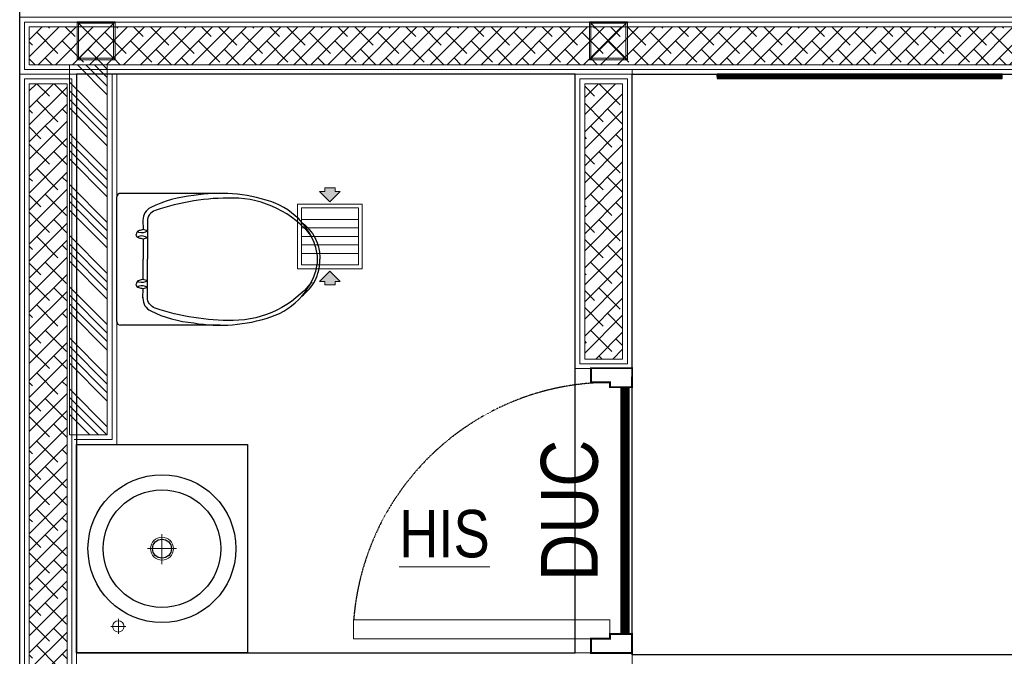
# Model space of a CAD drawing. Header units: millimetres. Extents: x -106827 to 92813, y -35754 to 7831.
# Tile 51 of 150: x -56149 to -53554, y -18326 to -16648. Entities that reach past the tile are written whole.
import ezdxf
from ezdxf.xclip import XClip

# ---------------------------------------------------------------- set-up
doc = ezdxf.new("R2010")
doc.units = ezdxf.units.MM
doc.header["$XCLIPFRAME"] = 2
doc.linetypes.add('General Arrangement Plan$1$HIDDEN', pattern=[0.375, 0.25, -0.125])
doc.layers.add('2020 HVAC EX.GRILLE & OPENING', color=7, linetype='Continuous', lineweight=15, true_color=0xfa0000)
doc.layers.add('General Arrangement Plan$1$MS', color=7, linetype='Continuous', lineweight=0, true_color=0x3c5977)
for name, color, linetype, lineweight in [('2020 HVAC TOILET DUCT TEXT', 210, 'Continuous', 9), ('General Arrangement Plan$1$A-HATCH', 15, 'Continuous', 0), ('General Arrangement Plan$1$Finishes', 5, 'Continuous', 13), ('General Arrangement Plan$1$MEI- EXISTING WALLS', 1, 'Continuous', 15), ('General Arrangement Plan$1$TXT', 6, 'Continuous', 20), ('General Arrangement Plan$1$WALL NEW', 6, 'Continuous', 13)]:
    doc.layers.add(name, color=color, linetype=linetype, lineweight=lineweight)
for name, color, linetype in [('General Arrangement Plan$1$IDS-DOOR', 45, 'Continuous'), ('IFF-35 HEAVY', 100, 'Continuous'), ('L2', 250, 'Continuous')]:
    doc.layers.add(name, color=color, linetype=linetype)
doc.styles.add('General Arrangement Plan$1$Standard', font='ARIALN.TTF')
doc.styles.get("Standard").update_dxf_attribs({"font": 'ARIALN.TTF'})

# ---------------------------------------------------------------- blocks, each defined once
blk = doc.blocks.new('General Arrangement Plan$1$A$C08D46EED')
at = {"lineweight": 0}
for p, q in [((-523.2, 710.2), (-440.8, 609.6)), ((-1219.8, 140, 0), (-1137.4, 39.4))]:
    blk.add_line(p, q, dxfattribs=at)
at = {"linetype": 'Continuous', "lineweight": 0, "const_width": 6}
blk.add_lwpolyline([(-440.8, 609.6), (-523.2, 710.2), (-569.6, 672.2), (-525.3, 618), (-513.6, 627.5), (-475.6, 581.1)], close=True, dxfattribs=at)
blk.add_lwpolyline([(-440.8, 609.6), (-523.2, 710.2), (-569.6, 672.2), (-525.3, 618), (-513.6, 627.5), (-475.6, 581.1)], close=True, dxfattribs=at)
at = {"lineweight": 0}
blk.add_lwpolyline([(-513.6, 627.5), (-560.1, 589.5), (-46.4, -38), (0, 0)], close=True, dxfattribs=at)
blk.add_lwpolyline([(-513.6, 627.5), (-560.1, 589.5), (-46.4, -38), (0, 0)], close=True, dxfattribs=at)
at = {"linetype": 'Continuous', "lineweight": 0, "const_width": 6, "elevation": 0}
blk.add_lwpolyline([(-1138.2, 38.8), (-1220.6, 139.4), (-1174.1, 177.4), (-1129.8, 123.2), (-1141.4, 113.7), (-1103.4, 67.3)], close=True, dxfattribs=at)
blk.add_lwpolyline([(-1138.2, 38.8), (-1220.6, 139.4), (-1174.1, 177.4), (-1129.8, 123.2), (-1141.4, 113.7), (-1103.4, 67.3)], close=True, dxfattribs=at)
at = {"color": 8, "linetype": 'General Arrangement Plan$1$HIDDEN', "ltscale": 0.025}
blk.add_arc((-511.6, 632, 0), 815.6, 219.45, 304.7707, dxfattribs=at)
blk = doc.blocks.new('B2')
at = {"color": 7}
for points in [[(-171.9, 0), (171.9, 0)], [(-181.9, -285.5), (-181.9, -10)], [(181.9, -285.5), (181.9, -10)], [(-107.8, -72.1), (-81.7, -72.5)], [(-78.1, -84.4), (-81.7, -72.5)], [(-59.2, -84.4), (-55.6, -72.5)], [(-55.6, -72.5), (0, -72.5)], [(55.6, -72.5), (0, -72.5)], [(59.2, -84.4), (55.6, -72.5)], [(78.1, -84.4), (81.7, -72.5)], [(107.8, -72.1), (81.7, -72.5)]]:
    blk.add_lwpolyline(points, dxfattribs=at)
for points in [[(-81.7, -72.5, 0.000902), (-79.1, -61.6, -0.347242), (-68.7, -53.4)], [(-55.6, -72.5, -0.000902), (-58.2, -61.6, 0.347242), (-68.7, -53.4)], [(55.6, -72.5, 0.000902), (58.2, -61.6, -0.347242), (68.7, -53.4)], [(81.7, -72.5, -0.000902), (79.1, -61.6, 0.347242), (68.7, -53.4)], [(-105.3, -72.1), (-107.8, -72.1, 0.290717), (-142.6, -93.4, 0.092282), (-175.7, -212, 0.123133), (-159.3, -424.5, 0.135146), (-101.5, -510.7, 0.083289)], [(-78.1, -84.4, 0.244892), (-74.1, -60.9, 0.378206), (-78.1, -58.9, -0.178567)], [(-59.2, -84.4, -0.244892), (-63.2, -60.9, -0.378206), (-59.3, -58.9, 0.178567)], [(59.2, -84.4, 0.244892), (63.2, -60.9, 0.378206), (59.3, -58.9, -0.178567)], [(78.1, -84.4, -0.244892), (74.1, -60.9, -0.378206), (78.1, -58.9, 0.178567)], [(101.5, -510.7, 0.135146), (159.3, -424.5, 0.123133), (175.7, -212, 0.092282), (142.6, -93.4, 0.290717), (107.8, -72.1)], [(-62.2, -538.4, -0.226694), (-169, -320.8, -0.083906), (-135, -106.2, -0.3229), (-104.6, -84.4), (0, -84.4)], [(62.2, -538.4, 0.226694), (169, -320.8, 0.083906), (135, -106.2, 0.3229), (104.6, -84.4), (0, -84.4)], [(-101.5, -510.7, 0.095376), (-37.4, -547.5, 0.083289), (0, -553.7, 0.083289), (37.4, -547.5, 0.095376), (101.5, -510.7, 0.123133)], [(-101.5, -510.7, 0.016905), (-87.4, -526.1, 0.130768), (-38.7, -554.9, 0.071655), (0, -560, 0.449001)], [(101.5, -510.7, -0.016905), (87.4, -526.1, -0.130768), (38.7, -554.9, -0.071655), (0, -560, -0.449001)]]:
    blk.add_lwpolyline(points, format="xyb", dxfattribs=at)
for centre, start, end in [((171.9, -10), 0, 90), ((-171.9, -10), 90, 180)]:
    blk.add_arc(centre, 10, start, end, dxfattribs=at)
blk = doc.blocks.new('General Arrangement Plan$1$Waschtisch - Konsole LOOP 550x450 D390')
at = {"lineweight": 25}
for p, q in [((-550, -450), (-550, 0)), ((-550, 0), (0, 0)), ((0, 0), (0, -450)), ((0, -450), (-550, -450))]:
    blk.add_line(p, q, dxfattribs=at)
at = {"lineweight": 5}
for p, q in [((-480, -130.1), (-480, -90.2)), ((-499.4, -110), (-460.4, -110)), ((-275, -263), (-275, -187.1)), ((-315.5, -225), (-236.5, -225))]:
    blk.add_line(p, q, dxfattribs=at)
at = {"lineweight": 25}
for radius in [195, 155, 25]:
    blk.add_circle((-275, -225), radius, dxfattribs=at)
at = {"lineweight": 5}
for centre, radius in [((-480, -110), 15), ((-275, -225), 30)]:
    blk.add_circle(centre, radius, dxfattribs=at)
blk = doc.blocks.new('General Arrangement Plan$1$A$C0642dd72')
at = {"layer": 'General Arrangement Plan$1$MS', "ltscale": 10}
for p, q in [((0, 11925.6), (100, 12025.6)), ((100, 11925.6), (0, 12025.6)), ((1350.1, 11925.6), (1450.1, 12025.6)), ((1450.1, 11925.6), (1350.1, 12025.6))]:
    blk.add_line(p, q, dxfattribs=at)
for points in [[(0, 11925.6), (100, 11925.6), (100, 12025.6), (0, 12025.6)], [(4, 11929.6), (96, 11929.6), (96, 12021.6), (4, 12021.6)], [(1350.1, 11925.6), (1450.1, 11925.6), (1450.1, 12025.6), (1350.1, 12025.6)], [(1354.1, 11929.6), (1446.1, 11929.6), (1446.1, 12021.6), (1354.1, 12021.6)]]:
    blk.add_lwpolyline(points, close=True, dxfattribs=at)
blk = doc.blocks.new('General Arrangement Plan')
at = {"true_color": 0x2776bb}
h = blk.add_hatch(dxfattribs=at)
h.set_pattern_fill('ANSI32', color=152, scale=0.071)
h.set_pattern_definition([(45, (-452527.3337, -111109.34106), (-0.4781986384, 0.4781986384), []), (45, (-452527.0149, -111109.34106), (-0.4781986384, 0.4781986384), [])])
h.paths.add_polyline_path([(2638.9, 12911.2), (1887.1, 12911.2), (1887.1, 12899.8), (2638.9, 12899.8)])
at = {"layer": 'General Arrangement Plan$1$A-HATCH', "lineweight": -2, "true_color": 0x939598}
h = blk.add_hatch(dxfattribs=at)
h.set_pattern_fill('ANSI38', color=252, scale=10, angle=180)
h.paths.add_polyline_path([(74.3, 13036.2), (3075.4, 13036.2), (3075.4, 12936.2), (74.3, 12936.2)])
h = blk.add_hatch(dxfattribs=at)
h.set_pattern_fill('ANSI34', color=252, scale=5, angle=90)
h.set_pattern_definition([(135, (13302.88, 8630.57), (-67.3519, -67.3519), []), (135, (13302.88, 8653.02), (-67.3519, -67.3519), []), (135, (13302.88, 8675.47), (-67.3519, -67.3519), []), (135, (13302.88, 8697.92), (-67.3519, -67.3519), [])])
h.paths.add_polyline_path([(180.3, 12936.2), (180.3, 11960.3), (280.3, 11960.3), (280.3, 12936.2)])
h = blk.add_hatch(dxfattribs=at)
h.set_pattern_fill('ANSI38', color=252, scale=10, angle=180)
h.paths.add_polyline_path([(174.3, 12886.2), (174.3, 11260.3), (74.3, 11260.3), (74.3, 12886.2)])
h = blk.add_hatch(dxfattribs=at)
h.set_pattern_fill('ANSI38', color=252, scale=10, angle=180)
h.paths.add_polyline_path([(1638.3, 12160.3), (1638.3, 12886.2), (1538.3, 12886.2), (1538.3, 12160.3)])
at = {"color": 152, "true_color": 0x2776bb}
blk.add_lwpolyline([(2638.9, 12911.2), (1887.1, 12911.2), (1887.1, 12899.8), (2638.9, 12899.8), (2638.9, 12911.2)], close=True, dxfattribs=at)
at = {"layer": 'General Arrangement Plan$1$Finishes'}
for points in [[(49.3, 13061.2), (3100.4, 13061.2), (3100.4, 12911.2), (49.3, 12911.2)], [(199.3, 12911.2), (199.3, 11235.3), (49.3, 11235.3), (49.3, 12911.2)], [(1663.3, 12135.3), (1663.3, 12911.2), (1513.3, 12911.2), (1513.3, 12135.3)], [(1663.3, 11235.3), (199.3, 11235.3), (199.3, 11385.3), (1663.3, 11385.3)]]:
    blk.add_lwpolyline(points, close=True, dxfattribs=at)
blk.add_lwpolyline([(205.3, 11935.3), (305.3, 11935.3), (305.3, 12911.2)], dxfattribs=at)
at = {"layer": 'General Arrangement Plan$1$MEI- EXISTING WALLS', "color": 252, "true_color": 0x939598}
blk.add_line((1663.3, 12160.4), (1663.3, 12923.7), dxfattribs=at)
at = {"layer": 'General Arrangement Plan$1$WALL NEW'}
for points in [[(61.8, 13048.7), (3087.9, 13048.7), (3087.9, 12923.7), (61.8, 12923.7)], [(74.3, 13036.2), (3075.4, 13036.2), (3075.4, 12936.2), (74.3, 12936.2)], [(180.3, 12936.2), (180.3, 11960.3), (280.3, 11960.3), (280.3, 12936.2)], [(186.8, 12898.7), (186.8, 11247.8), (61.8, 11247.8), (61.8, 12898.7)], [(1650.8, 12147.8), (1650.8, 12898.7), (1525.8, 12898.7), (1525.8, 12147.8)], [(174.3, 12886.2), (174.3, 11260.3), (74.3, 11260.3), (74.3, 12886.2)], [(1638.3, 12160.3), (1638.3, 12886.2), (1538.3, 12886.2), (1538.3, 12160.3)]]:
    blk.add_lwpolyline(points, close=True, dxfattribs=at)
blk.add_lwpolyline([(192.8, 11947.8), (292.8, 11947.8), (292.8, 12911.2)], dxfattribs=at)
at = {"layer": 'General Arrangement Plan$1$IDS-DOOR', "color": 1, "zscale": 0.8330996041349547}
for p, xscale, yscale, rotation in [((929.4, 11422.8), 0.8330996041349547, 0.8330996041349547, 230.6991735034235), ((3597.3, 11422.8), -0.8330996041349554, 0.8330996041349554, 129.3008264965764)]:
    blk.add_blockref('General Arrangement Plan$1$A$C08D46EED', p, dxfattribs=dict(at, xscale=xscale, yscale=yscale, rotation=rotation))
at = {"layer": 'General Arrangement Plan$1$MS', "ltscale": 10}
blk.add_blockref('General Arrangement Plan$1$A$C0642dd72', (200.7, 1023.9), dxfattribs=at)
at = {"layer": 'L2', "xscale": 0.9553454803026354, "yscale": 0.9553454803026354, "zscale": 0.9553454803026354, "rotation": 90}
blk.add_blockref('B2', (305.3, 12423.3), dxfattribs=at)
at = {"layer": 'L2', "rotation": 90.00000000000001}
blk.add_blockref('General Arrangement Plan$1$Waschtisch - Konsole LOOP 550x450 D390', (199.3, 11935.3), dxfattribs=at)
at = {"layer": 'General Arrangement Plan$1$TXT', "insert": (1168.8, 11699), "char_height": 125, "width": 2265.161, "attachment_point": 5, "style": 'General Arrangement Plan$1$Standard'}
blk.add_mtext('{\\LHIS }', dxfattribs=at)
blk = doc.blocks.new('A$C133A045D')
at = {"layer": '2020 HVAC EX.GRILLE & OPENING'}
for points in [[(65.8, 152.4), (16.6, 201.3), (16.6, 177), (0, 177), (0, 152.4), (0, 127.9), (16.6, 127.9), (16.6, 103.5)], [(392.1, 152.4), (441.3, 201.3), (441.3, 177), (457.9, 177), (457.9, 152.4), (457.9, 127.9), (441.3, 127.9), (441.3, 103.5)]]:
    blk.add_hatch(color=8, dxfattribs=at).paths.add_polyline_path(points)
at = {"layer": '2020 HVAC EX.GRILLE & OPENING', "color": 9}
for p, q in [((148.5, 18.2), (148.5, 286.6)), ((188.7, 18.2), (188.7, 286.6)), ((229, 18.2), (229, 286.6)), ((269.2, 18.2), (269.2, 286.6)), ((309.5, 18.2), (309.5, 286.6))]:
    blk.add_line(p, q, dxfattribs=at)
at = {"layer": '2020 HVAC EX.GRILLE & OPENING'}
for p, q in [((16.6, 177), (16.6, 201.3)), ((16.6, 201.3), (65.8, 152.4)), ((441.3, 201.3), (392.1, 152.4)), ((441.3, 177), (441.3, 201.3)), ((0, 152.4), (0, 177)), ((0, 177), (16.6, 177)), ((0, 152.4), (0, 127.9)), ((16.6, 103.5), (65.8, 152.4)), ((441.3, 103.5), (392.1, 152.4)), ((457.9, 177), (441.3, 177)), ((457.9, 152.4), (457.9, 177)), ((457.9, 152.4), (457.9, 127.9)), ((0, 127.9), (16.6, 127.9)), ((16.6, 127.9), (16.6, 103.5)), ((457.9, 127.9), (441.3, 127.9)), ((441.3, 127.9), (441.3, 103.5))]:
    blk.add_line(p, q, dxfattribs=at)
for points in [[(381.4, 304.9), (76.5, 304.9), (76.5, 0), (381.4, 0)], [(363.2, 286.6), (94.8, 286.6), (94.8, 18.2), (363.2, 18.2)]]:
    blk.add_lwpolyline(points, close=True, dxfattribs=at)

msp = doc.modelspace()

# ---------------------------------------------------------------- block references
at = {"color": 7}
ref = msp.add_blockref('General Arrangement Plan', (-56198.2, -29702.5), dxfattribs=at)
XClip(ref).set_block_clipping_path([(48.7190010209, -107.5186207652), (15251.6043912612, 15253.5715002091)])

# ---------------------------------------------------------------- next in the draw order: linework, layer by layer
at = {"layer": '2020 HVAC TOILET DUCT TEXT', "linetype": 'Continuous', "const_width": 25}
msp.add_lwpolyline([(-54553.6, -18267.2), (-54553.6, -17616.3)], dxfattribs=at)
at = {"layer": 'IFF-35 HEAVY', "ltscale": 100}
for points in [[(-55998.9, -18317.2), (-54684.9, -18317.2), (-54684.9, -16791.3), (-55998.9, -16791.3)], [(-54534.9, -16791.3), (-53334.9, -16791.3), (-53334.9, -18322.4), (-54534.9, -18322.4)]]:
    msp.add_lwpolyline(points, close=True, dxfattribs=at)

# ---------------------------------------------------------------- next in the draw order: block references
at = {"layer": '2020 HVAC EX.GRILLE & OPENING', "ltscale": 15, "xscale": -0.5593344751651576, "yscale": 0.5593344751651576, "zscale": 0.5593344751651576, "rotation": 89.99999999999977}
msp.add_blockref('A$C133A045D', (-55246.1, -17090.9), dxfattribs=at)

# ---------------------------------------------------------------- next in the draw order: texts
at = {"layer": '2020 HVAC TOILET DUCT TEXT', "linetype": 'Continuous'}
msp.add_text('DUC', height=150, rotation=90, dxfattribs=at).set_placement((-54625.4, -18127.1))

doc.saveas('drawing.dxf')
